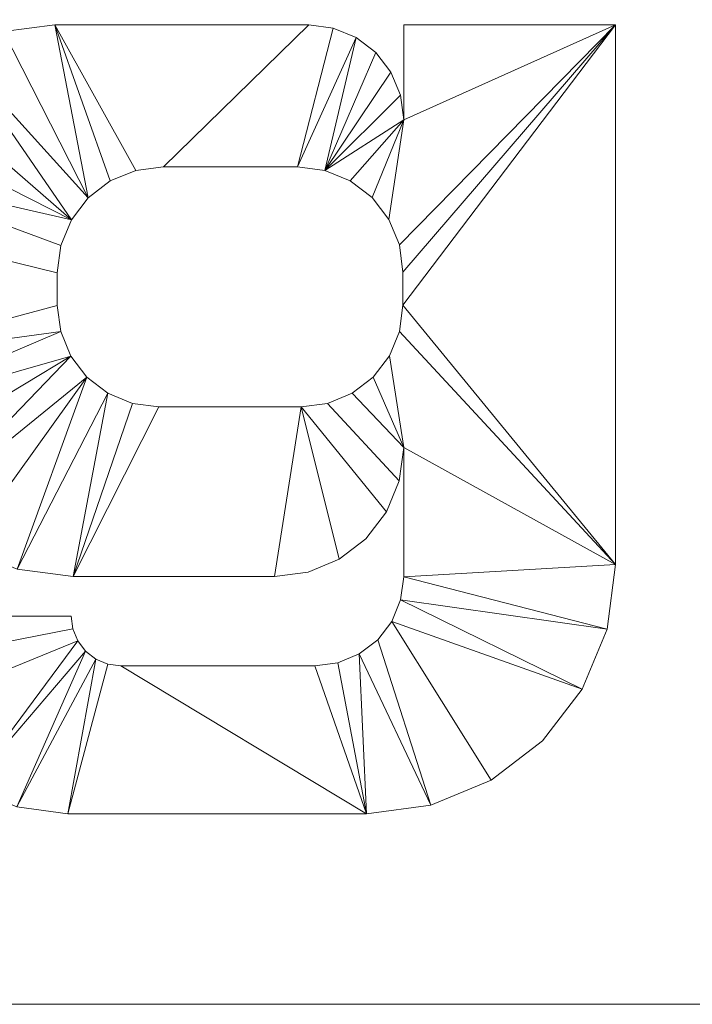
# Model space of a CAD drawing. Header units: millimetres. Extents: x -200 to 200, y 0 to 118.
# Tile 2 of 5: x 0 to 53, y 0 to 78. Entities that reach past the tile are written whole.
import ezdxf

# ---------------------------------------------------------------- set-up
doc = ezdxf.new("R2010")
doc.units = ezdxf.units.MM

# ---------------------------------------------------------------- blocks, each defined once
blk = doc.blocks.new('RSen_56_ME_FB_LOD200 - convector_jaga - biww_02004010 - wall recessed - 10_jaga_built-in wall_lxhxd 400x200x118 mm-332513-3D view')
at = {"lineweight": 18}
mesh = blk.add_polyface(dxfattribs=at)
corners = [(200, 300, -118), (-200, 300, -118), (-200, 300), (200, 300)]
mesh.append_faces([[corners[k] for k in face] for face in [(3, 0, 1, 2)]])
mesh = blk.add_polyface(dxfattribs=at)
corners = [(200, 300), (-200, 300), (-200, 100), (200, 100)]
mesh.append_faces([[corners[k] for k in face] for face in [(3, 0, 1, 2)]])
mesh = blk.add_polyface(dxfattribs=at)
corners = [(200, 100, -118), (200, 100), (-200, 100), (-200, 100, -118)]
mesh.append_faces([[corners[k] for k in face] for face in [(2, 3, 0, 1)]])
blk = doc.blocks.new('RSen_55_GM_FB_logo - SH_jaga - standard-260147-3D view')
at = {"lineweight": 18}
mesh = blk.add_polyface(dxfattribs=at)
corners = [(-86.66, 18.848, 2), (-103.399, 18.848, 2), (-103.399, -24.686, 2), (-103.533, -25.703, 2), (-103.925, -26.652, 2), (-104.55, -27.466, 2), (-105.364, -28.091, 2), (-106.313, -28.484, 2), (-107.33, -28.618, 2), (-110.653, -28.618, 2), (-110.653, -40, 2), (-96.441, -40, 2), (-93.91, -39.667, 2), (-91.551, -38.69, 2), (-89.525, -37.135, 2), (-87.97, -35.109, 2), (-86.993, -32.75, 2), (-86.66, -30.219, 2), (-103.399, 40, 2), (-103.399, 26.712, 2), (-90.21, 26.712, 2), (-86.66, 30.262, 2), (-86.66, 40, 2), (-32.239, 18.848, 2), (-65.297, 18.848, 2), (-68.051, 18.52, 2), (-70.651, 17.554, 2), (-72.952, 16.005, 2), (-74.824, 13.96, 2), (-76.164, 11.531, 2), (-76.896, 8.856, 2), (-76.98, 6.084, 2), (-60.522, 6.084, 2), (-60.422, 6.844, 2), (-60.128, 7.553, 2), (-59.661, 8.161, 2), (-59.053, 8.628, 2), (-58.344, 8.922, 2), (-57.584, 9.022, 2), (-41.986, 9.022, 2), (-40.569, 8.835, 2), (-39.248, 8.288, 2), (-38.114, 7.418, 2), (-37.243, 6.284, 2), (-36.696, 4.963, 2), (-36.51, 3.546, 2), (-36.51, -2.7, 2), (-36.728, -1.039, 2), (-37.37, 0.509, 2), (-38.39, 1.839, 2), (-39.719, 2.859, 2), (-41.267, 3.5, 2), (-42.929, 3.719, 2), (-66.921, 3.719, 2), (-70.139, 3.295, 2), (-73.138, 2.053, 2), (-75.713, 0.077, 2), (-77.688, -2.498, 2), (-78.93, -5.496, 2), (-79.354, -8.714, 2), (-79.354, -13.911, 2), (-78.976, -16.781, 2), (-77.868, -19.456, 2), (-76.106, -21.753, 2), (-73.809, -23.515, 2), (-71.134, -24.623, 2), (-68.264, -25.001, 2), (-44.761, -25.001, 2), (-42.625, -24.72, 2), (-40.635, -23.896, 2), (-38.926, -22.585, 2), (-37.615, -20.876, 2), (-36.791, -18.886, 2), (-36.51, -16.75, 2), (-36.51, -25.001, 2), (-20.335, -25.001, 2), (-20.335, 6.943, 2), (-20.74, 10.024, 2), (-21.929, 12.895, 2), (-23.821, 15.361, 2), (-26.287, 17.253, 2), (-29.158, 18.442, 2), (-41.576, -5.733, 2), (-40.521, -5.872, 2), (-39.538, -6.279, 2), (-38.693, -6.927, 2), (-38.046, -7.771, 2), (-37.638, -8.754, 2), (-37.5, -9.809, 2), (-37.638, -10.864, 2), (-38.046, -11.847, 2), (-38.693, -12.692, 2), (-39.538, -13.339, 2), (-40.521, -13.747, 2), (-41.576, -13.886, 2), (-58.786, -13.886, 2), (-59.841, -13.747, 2), (-60.824, -13.339, 2), (-61.669, -12.692, 2), (-62.316, -11.847, 2), (-62.724, -10.864, 2), (-62.863, -9.809, 2), (-62.724, -8.754, 2), (-62.316, -7.771, 2), (-61.669, -6.927, 2), (-60.824, -6.279, 2), (-59.841, -5.872, 2), (-58.786, -5.733, 2), (22.971, 18.848, 2), (2.785, 18.848, 2), (-1.3, 18.31, 2), (-5.107, 16.733, 2), (-8.377, 14.224, 2), (-10.885, 10.955, 2), (-12.462, 7.148, 2), (-13, 3.062, 2), (-13, -7.749, 2), (-12.412, -12.214, 2), (-10.689, -16.375, 2), (-7.947, -19.948, 2), (-4.374, -22.69, 2), (-0.213, -24.413, 2), (4.253, -25.001, 2), (20.258, -25.001, 2), (22.914, -24.652, 2), (25.388, -23.627, 2), (27.513, -21.996, 2), (29.144, -19.871, 2), (30.169, -17.397, 2), (30.518, -14.741, 2), (30.518, -25.037, 2), (30.278, -26.864, 2), (29.573, -28.566, 2), (28.451, -30.028, 2), (26.989, -31.15, 2), (25.287, -31.855, 2), (23.46, -32.096, 2), (8.026, -32.096, 2), (7.004, -31.961, 2), (6.052, -31.567, 2), (5.235, -30.94, 2), (4.608, -30.122, 2), (4.213, -29.17, 2), (4.079, -28.149, 2), (-11.863, -28.149, 2), (-11.329, -32.212, 2), (-9.76, -35.998, 2), (-7.265, -39.249, 2), (-4.014, -41.744, 2), (-0.228, -43.313, 2), (3.835, -43.848, 2), (27.564, -43.848, 2), (32.688, -43.173, 2), (37.463, -41.195, 2), (41.563, -38.049, 2), (44.709, -33.949, 2), (46.686, -29.175, 2), (47.361, -24.051, 2), (47.361, 18.848, 2), (30.518, 18.848, 2), (30.518, 11.3, 2), (30.261, 13.254, 2), (29.507, 15.074, 2), (28.308, 16.637, 2), (26.745, 17.837, 2), (24.924, 18.591, 2), (22.074, 7.57, 2), (24.245, 7.284, 2), (26.269, 6.446, 2), (28.006, 5.113, 2), (29.339, 3.375, 2), (30.177, 1.352, 2), (30.463, -0.819, 2), (30.463, -3.425, 2), (30.187, -5.518, 2), (29.379, -7.469, 2), (28.094, -9.145, 2), (26.418, -10.43, 2), (24.467, -11.238, 2), (22.374, -11.514, 2), (11.048, -11.514, 2), (8.96, -11.239, 2), (7.015, -10.433, 2), (5.344, -9.151, 2), (4.062, -7.481, 2), (3.257, -5.536, 2), (2.982, -3.448, 2), (2.982, -0.869, 2), (3.269, 1.315, 2), (4.112, 3.35, 2), (5.454, 5.098, 2), (7.201, 6.439, 2), (9.237, 7.282, 2), (11.421, 7.57, 2), (101.729, 18.848, 2), (68.671, 18.848, 2), (65.917, 18.52, 2), (63.317, 17.554, 2), (61.016, 16.005, 2), (59.144, 13.96, 2), (57.804, 11.531, 2), (57.071, 8.856, 2), (56.988, 6.084, 2), (73.446, 6.084, 2), (73.546, 6.844, 2), (73.839, 7.553, 2), (74.306, 8.161, 2), (74.915, 8.628, 2), (75.623, 8.922, 2), (76.384, 9.022, 2), (91.982, 9.022, 2), (93.399, 8.835, 2), (94.72, 8.288, 2), (95.854, 7.418, 2), (96.724, 6.284, 2), (97.272, 4.963, 2), (97.458, 3.546, 2), (97.458, -2.7, 2), (97.239, -1.039, 2), (96.598, 0.509, 2), (95.578, 1.839, 2), (94.249, 2.859, 2), (92.7, 3.5, 2), (91.039, 3.719, 2), (67.047, 3.719, 2), (63.829, 3.295, 2), (60.83, 2.053, 2), (58.255, 0.077, 2), (56.279, -2.498, 2), (55.037, -5.496, 2), (54.614, -8.714, 2), (54.614, -13.911, 2), (54.992, -16.781, 2), (56.1, -19.456, 2), (57.862, -21.753, 2), (60.159, -23.515, 2), (62.834, -24.623, 2), (65.704, -25.001, 2), (89.207, -25.001, 2), (91.343, -24.72, 2), (93.333, -23.896, 2), (95.041, -22.585, 2), (96.353, -20.876, 2), (97.177, -18.886, 2), (97.458, -16.75, 2), (97.458, -25.001, 2), (113.633, -25.001, 2), (113.633, 6.943, 2), (113.228, 10.024, 2), (112.038, 12.895, 2), (110.146, 15.361, 2), (107.681, 17.253, 2), (104.81, 18.442, 2), (92.392, -5.733, 2), (93.447, -5.872, 2), (94.43, -6.279, 2), (95.274, -6.927, 2), (95.922, -7.771, 2), (96.329, -8.754, 2), (96.468, -9.809, 2), (96.329, -10.864, 2), (95.922, -11.847, 2), (95.274, -12.692, 2), (94.43, -13.339, 2), (93.447, -13.747, 2), (92.392, -13.886, 2), (75.182, -13.886, 2), (74.127, -13.747, 2), (73.143, -13.339, 2), (72.299, -12.692, 2), (71.651, -11.847, 2), (71.244, -10.864, 2), (71.105, -9.809, 2), (71.244, -8.754, 2), (71.651, -7.771, 2), (72.299, -6.927, 2), (73.143, -6.279, 2), (74.127, -5.872, 2), (75.182, -5.733, 2)]
mesh.append_faces([[corners[k] for k in face] for face in [(2, 17, 0, 1), (160, 158, 159), (246, 244, 245)]], dxfattribs={"vtx0": -1})
mesh.append_faces([[corners[k] for k in face] for face in [(6, 11, 5), (5, 11, 4), (42, 23, 41), (85, 46, 84), (92, 73, 91), (105, 53, 104), (103, 56, 102), (172, 158, 171), (165, 166, 164), (170, 160, 169), (168, 160, 167), (163, 167, 162), (192, 109, 191), (181, 122, 180), (121, 183, 120), (213, 194, 212), (256, 217, 255), (263, 244, 262), (276, 224, 275), (274, 227, 273)]], dxfattribs={"vtx0": -1, "vtx1": -1})
mesh.append_faces([[corners[k] for k in face] for face in [(76, 46, 88, 75), (259, 247, 217, 258)]], dxfattribs={"vtx0": -1, "vtx1": -1, "vtx2": -1})
mesh.append_faces([[corners[k] for k in face] for face in [(11, 6, 7), (43, 81, 23, 42), (82, 51, 52, 107), (46, 87, 88), (73, 90, 91), (46, 86, 87), (73, 92, 93), (46, 85, 86), (24, 36, 37), (53, 106, 107, 52), (53, 105, 106), (66, 98, 99, 65), (66, 96, 97), (158, 172, 173, 157), (157, 173, 174), (167, 163, 164, 166), (166, 165, 108, 193), (160, 168, 169), (130, 156, 157, 129), (178, 128, 129, 177), (156, 130, 131, 155), (133, 152, 153, 132), (152, 133, 134), (151, 136, 137), (109, 192, 193, 108), (111, 189, 190, 110), (122, 181, 182), (114, 188, 189, 113), (115, 187, 188, 114), (117, 184, 185, 116), (180, 122, 123, 179), (146, 141, 142, 145), (214, 252, 194, 213), (253, 222, 223, 278), (244, 261, 262), (217, 257, 258), (244, 263, 264), (217, 256, 257), (195, 207, 208), (224, 277, 278, 223), (224, 276, 277), (237, 269, 270, 236), (237, 267, 268)]], dxfattribs={"vtx0": -1, "vtx2": -1})
mesh.append_faces([[corners[k] for k in face] for face in [(160, 170, 171, 158)]], dxfattribs={"vtx0": -1, "vtx2": -1, "vtx3": -1})
mesh.append_faces([[corners[k] for k in face] for face in [(43, 79, 80, 81), (82, 47, 48, 49), (94, 68, 69, 70), (34, 25, 26, 27), (33, 28, 29, 30), (103, 54, 55, 56), (102, 56, 57, 58), (167, 160, 161, 162), (214, 250, 251, 252), (253, 218, 219, 220), (265, 239, 240, 241), (205, 196, 197, 198), (204, 199, 200, 201), (274, 225, 226, 227), (273, 227, 228, 229)]], dxfattribs={"vtx0": -1, "vtx3": -1})
mesh.append_faces([[corners[k] for k in face] for face in [(74, 75, 73), (32, 33, 30, 31), (203, 204, 201, 202)]], dxfattribs={"vtx1": -1})
mesh.append_faces([[corners[k] for k in face] for face in [(16, 17, 4, 15), (14, 15, 4, 13), (12, 13, 4, 11), (2, 3, 17), (3, 4, 17), (45, 46, 76), (77, 78, 44), (40, 41, 23), (50, 51, 82, 49), (89, 90, 73), (71, 72, 94, 70), (82, 83, 47), (37, 38, 24), (35, 36, 24), (38, 39, 24), (97, 98, 66), (64, 65, 99, 63), (62, 63, 99, 61), (99, 100, 61), (58, 59, 102), (176, 177, 129), (175, 176, 129), (154, 155, 132, 153), (131, 132, 155), (126, 127, 179, 125), (124, 125, 179, 123), (135, 136, 151), (112, 113, 189, 111), (185, 186, 116), (138, 139, 150), (118, 119, 184, 117), (147, 148, 141, 146), (216, 217, 247), (248, 249, 215), (211, 212, 194), (221, 222, 253, 220), (259, 260, 244), (260, 261, 244), (242, 243, 265, 241), (253, 254, 218), (208, 209, 195), (206, 207, 195), (209, 210, 195), (268, 269, 237), (235, 236, 270, 234), (233, 234, 270, 232), (270, 271, 232), (229, 230, 273)]], dxfattribs={"vtx1": -1, "vtx2": -1})
mesh.append_faces([[corners[k] for k in face] for face in [(88, 89, 73, 75), (174, 175, 129, 157), (246, 247, 259, 244)]], dxfattribs={"vtx1": -1, "vtx2": -1, "vtx3": -1})
mesh.append_faces([[corners[k] for k in face] for face in [(10, 11, 7, 8), (43, 44, 78, 79), (76, 77, 44, 45), (39, 40, 23, 24), (46, 47, 83, 84), (72, 73, 93, 94), (67, 68, 94, 95), (24, 25, 34, 35), (33, 34, 27, 28), (53, 54, 103, 104), (66, 67, 95, 96), (59, 60, 101, 102), (100, 101, 60, 61), (178, 179, 127, 128), (151, 152, 134, 135), (190, 191, 109, 110), (183, 184, 119, 120), (182, 183, 121, 122), (186, 187, 115, 116), (137, 138, 150, 151), (139, 140, 149, 150), (140, 141, 148, 149), (214, 215, 249, 250), (247, 248, 215, 216), (210, 211, 194, 195), (217, 218, 254, 255), (243, 244, 264, 265), (238, 239, 265, 266), (195, 196, 205, 206), (204, 205, 198, 199), (224, 225, 274, 275), (237, 238, 266, 267), (230, 231, 272, 273), (271, 272, 231, 232)]], dxfattribs={"vtx1": -1, "vtx3": -1})
mesh.append_faces([[corners[k] for k in face] for face in [(8, 9, 10), (21, 22, 18), (143, 144, 145, 142)]], dxfattribs={"vtx2": -1})
mesh.append_faces([[corners[k] for k in face] for face in [(18, 19, 20, 21)]], dxfattribs={"vtx3": -1})
mesh = blk.add_polyface(dxfattribs=at)
corners = [(-86.66, 18.848), (-86.66, -30.219), (-86.993, -32.75), (-87.97, -35.109), (-89.525, -37.135), (-91.551, -38.69), (-93.91, -39.667), (-96.441, -40), (-110.653, -40), (-110.653, -28.618), (-107.33, -28.618), (-106.313, -28.484), (-105.364, -28.091), (-104.55, -27.466), (-103.925, -26.652), (-103.533, -25.703), (-103.399, -24.686), (-103.399, 18.848), (-103.399, 40), (-86.66, 40), (-86.66, 30.262), (-90.21, 26.712), (-103.399, 26.712), (-32.239, 18.848), (-29.158, 18.442), (-26.287, 17.253), (-23.821, 15.361), (-21.929, 12.895), (-20.74, 10.024), (-20.335, 6.943), (-20.335, -25.001), (-36.51, -25.001), (-36.51, -16.75), (-36.791, -18.886), (-37.615, -20.876), (-38.926, -22.585), (-40.635, -23.896), (-42.625, -24.72), (-44.761, -25.001), (-68.264, -25.001), (-71.134, -24.623), (-73.809, -23.515), (-76.106, -21.753), (-77.868, -19.456), (-78.976, -16.781), (-79.354, -13.911), (-79.354, -8.714), (-78.93, -5.496), (-77.688, -2.498), (-75.713, 0.077), (-73.138, 2.053), (-70.139, 3.295), (-66.921, 3.719), (-42.929, 3.719), (-41.267, 3.5), (-39.719, 2.859), (-38.39, 1.839), (-37.37, 0.509), (-36.728, -1.039), (-36.51, -2.7), (-36.51, 3.546), (-36.696, 4.963), (-37.243, 6.284), (-38.114, 7.418), (-39.248, 8.288), (-40.569, 8.835), (-41.986, 9.022), (-57.584, 9.022), (-58.344, 8.922), (-59.053, 8.628), (-59.661, 8.161), (-60.128, 7.553), (-60.422, 6.844), (-60.522, 6.084), (-76.98, 6.084), (-76.896, 8.856), (-76.164, 11.531), (-74.824, 13.96), (-72.952, 16.005), (-70.651, 17.554), (-68.051, 18.52), (-65.297, 18.848), (-41.576, -5.733), (-58.786, -5.733), (-59.841, -5.872), (-60.824, -6.279), (-61.669, -6.927), (-62.316, -7.771), (-62.724, -8.754), (-62.863, -9.809), (-62.724, -10.864), (-62.316, -11.847), (-61.669, -12.692), (-60.824, -13.339), (-59.841, -13.747), (-58.786, -13.886), (-41.576, -13.886), (-40.521, -13.747), (-39.538, -13.339), (-38.693, -12.692), (-38.046, -11.847), (-37.638, -10.864), (-37.5, -9.809), (-37.638, -8.754), (-38.046, -7.771), (-38.693, -6.927), (-39.538, -6.279), (-40.521, -5.872), (22.971, 18.848), (24.924, 18.591), (26.745, 17.837), (28.308, 16.637), (29.507, 15.074), (30.261, 13.254), (30.518, 11.3), (30.518, 18.848), (47.361, 18.848), (47.361, -24.051), (46.686, -29.175), (44.709, -33.949), (41.563, -38.049), (37.463, -41.195), (32.688, -43.173), (27.564, -43.848), (3.835, -43.848), (-0.228, -43.313), (-4.014, -41.744), (-7.265, -39.249), (-9.76, -35.998), (-11.329, -32.212), (-11.863, -28.149), (4.079, -28.149), (4.213, -29.17), (4.608, -30.122), (5.235, -30.94), (6.052, -31.567), (7.004, -31.961), (8.026, -32.096), (23.46, -32.096), (25.287, -31.855), (26.989, -31.15), (28.451, -30.028), (29.573, -28.566), (30.278, -26.864), (30.518, -25.037), (30.518, -14.741), (30.169, -17.397), (29.144, -19.871), (27.513, -21.996), (25.388, -23.627), (22.914, -24.652), (20.258, -25.001), (4.253, -25.001), (-0.213, -24.413), (-4.374, -22.69), (-7.947, -19.948), (-10.689, -16.375), (-12.412, -12.214), (-13, -7.749), (-13, 3.062), (-12.462, 7.148), (-10.885, 10.955), (-8.377, 14.224), (-5.107, 16.733), (-1.3, 18.31), (2.785, 18.848), (22.074, 7.57), (11.421, 7.57), (9.237, 7.282), (7.201, 6.439), (5.454, 5.098), (4.112, 3.35), (3.269, 1.315), (2.982, -0.869), (2.982, -3.448), (3.257, -5.536), (4.062, -7.481), (5.344, -9.151), (7.015, -10.433), (8.96, -11.239), (11.048, -11.514), (22.374, -11.514), (24.467, -11.238), (26.418, -10.43), (28.094, -9.145), (29.379, -7.469), (30.187, -5.518), (30.463, -3.425), (30.463, -0.819), (30.177, 1.352), (29.339, 3.375), (28.006, 5.113), (26.269, 6.446), (24.245, 7.284), (101.729, 18.848), (104.81, 18.442), (107.681, 17.253), (110.146, 15.361), (112.038, 12.895), (113.228, 10.024), (113.633, 6.943), (113.633, -25.001), (97.458, -25.001), (97.458, -16.75), (97.177, -18.886), (96.353, -20.876), (95.041, -22.585), (93.333, -23.896), (91.343, -24.72), (89.207, -25.001), (65.704, -25.001), (62.834, -24.623), (60.159, -23.515), (57.862, -21.753), (56.1, -19.456), (54.992, -16.781), (54.614, -13.911), (54.614, -8.714), (55.037, -5.496), (56.279, -2.498), (58.255, 0.077), (60.83, 2.053), (63.829, 3.295), (67.047, 3.719), (91.039, 3.719), (92.7, 3.5), (94.249, 2.859), (95.578, 1.839), (96.598, 0.509), (97.239, -1.039), (97.458, -2.7), (97.458, 3.546), (97.272, 4.963), (96.724, 6.284), (95.854, 7.418), (94.72, 8.288), (93.399, 8.835), (91.982, 9.022), (76.384, 9.022), (75.623, 8.922), (74.915, 8.628), (74.306, 8.161), (73.839, 7.553), (73.546, 6.844), (73.446, 6.084), (56.988, 6.084), (57.071, 8.856), (57.804, 11.531), (59.144, 13.96), (61.016, 16.005), (63.317, 17.554), (65.917, 18.52), (68.671, 18.848), (92.392, -5.733), (75.182, -5.733), (74.127, -5.872), (73.143, -6.279), (72.299, -6.927), (71.651, -7.771), (71.244, -8.754), (71.105, -9.809), (71.244, -10.864), (71.651, -11.847), (72.299, -12.692), (73.143, -13.339), (74.127, -13.747), (75.182, -13.886), (92.392, -13.886), (93.447, -13.747), (94.43, -13.339), (95.274, -12.692), (95.922, -11.847), (96.329, -10.864), (96.468, -9.809), (96.329, -8.754), (95.922, -7.771), (95.274, -6.927), (94.43, -6.279), (93.447, -5.872)]
mesh.append_faces([[corners[k] for k in face] for face in [(20, 18, 19)]], dxfattribs={"vtx0": -1})
mesh.append_faces([[corners[k] for k in face] for face in [(12, 7, 11), (70, 81, 69), (91, 44, 90), (88, 49, 87), (86, 52, 85), (65, 23, 64), (60, 29, 59), (107, 59, 106), (105, 59, 104), (106, 59, 105), (170, 165, 169), (180, 152, 179), (189, 116, 188), (140, 123, 139), (138, 123, 137), (241, 252, 240), (218, 259, 217), (259, 220, 258), (257, 223, 256), (236, 194, 235), (278, 230, 277), (276, 230, 275)]], dxfattribs={"vtx0": -1, "vtx1": -1})
mesh.append_faces([[corners[k] for k in face] for face in [(59, 29, 102, 103), (114, 116, 189, 190), (230, 200, 273, 274)]], dxfattribs={"vtx0": -1, "vtx1": -1, "vtx3": -1})
mesh.append_faces([[corners[k] for k in face] for face in [(7, 12, 13), (1, 15, 16, 0), (11, 7, 8, 10), (7, 13, 14, 6), (72, 77, 78, 71), (71, 80, 81, 70), (87, 51, 52, 86), (89, 45, 46, 88), (90, 44, 45, 89), (39, 94, 95, 38), (88, 46, 47), (52, 84, 85), (29, 60, 61, 28), (96, 37, 38, 95), (59, 103, 104), (32, 100, 101), (102, 29, 30), (171, 162, 163, 170), (174, 158, 159, 173), (158, 174, 175, 157), (153, 177, 178), (157, 175, 176, 156), (126, 133, 134), (124, 136, 137, 123), (110, 193, 166, 109), (114, 192, 193, 113), (114, 190, 191), (117, 186, 187, 116), (193, 112, 113), (147, 181, 182, 146), (118, 143, 144, 117), (119, 142, 143, 118), (243, 248, 249, 242), (242, 251, 252, 241), (258, 222, 223, 257), (260, 216, 217, 259), (261, 215, 216, 260), (210, 265, 266, 209), (223, 255, 256), (200, 231, 232, 199), (200, 230, 231), (267, 208, 209, 266), (230, 274, 275), (203, 270, 271), (273, 200, 201)]], dxfattribs={"vtx0": -1, "vtx2": -1})
mesh.append_faces([[corners[k] for k in face] for face in [(32, 101, 102, 30), (145, 185, 186, 117), (203, 272, 273, 201)]], dxfattribs={"vtx0": -1, "vtx2": -1, "vtx3": -1})
mesh.append_faces([[corners[k] for k in face] for face in [(14, 2, 3, 4), (14, 4, 5, 6), (88, 47, 48, 49), (87, 49, 50, 51), (71, 78, 79, 80), (82, 53, 54, 55), (82, 55, 56, 57), (171, 160, 161, 162), (170, 163, 164, 165), (133, 126, 127, 128), (193, 110, 111, 112), (181, 149, 150, 151), (259, 218, 219, 220), (258, 220, 221, 222), (242, 249, 250, 251), (253, 224, 225, 226), (253, 226, 227, 228)]], dxfattribs={"vtx0": -1, "vtx3": -1})
mesh.append_faces([[corners[k] for k in face] for face in [(31, 32, 30), (202, 203, 201)]], dxfattribs={"vtx1": -1})
mesh.append_faces([[corners[k] for k in face] for face in [(76, 77, 72, 75), (68, 69, 81), (67, 68, 81), (43, 44, 91, 42), (41, 42, 91, 40), (93, 94, 39), (92, 93, 39), (65, 66, 23), (63, 64, 23), (62, 63, 23), (24, 25, 62, 23), (26, 27, 62, 25), (57, 58, 82), (36, 37, 96, 35), (34, 35, 96), (98, 99, 32), (99, 100, 32), (82, 83, 53), (168, 169, 165), (171, 172, 160), (154, 155, 177, 153), (183, 184, 145), (191, 192, 114), (187, 188, 116), (184, 185, 145), (148, 149, 181, 147), (138, 139, 123), (144, 145, 117), (120, 121, 142, 119), (247, 248, 243, 246), (239, 240, 252), (238, 239, 252), (214, 215, 262, 213), (212, 213, 262, 211), (261, 262, 215), (264, 265, 210), (263, 264, 210), (236, 237, 194), (234, 235, 194), (233, 234, 194), (195, 196, 233, 194), (197, 198, 233, 196), (228, 229, 253), (276, 277, 230), (207, 208, 267, 206), (205, 206, 267), (271, 272, 203), (269, 270, 203), (253, 254, 224)]], dxfattribs={"vtx1": -1, "vtx2": -1})
mesh.append_faces([[corners[k] for k in face] for face in [(14, 15, 1, 2), (66, 67, 81, 23), (39, 40, 91, 92), (83, 84, 52, 53), (61, 62, 27, 28), (58, 59, 107, 82), (97, 98, 32, 33), (96, 97, 33, 34), (159, 160, 172, 173), (167, 168, 165, 108), (176, 177, 155, 156), (178, 179, 152, 153), (125, 126, 134, 135), (128, 129, 132, 133), (151, 152, 180, 181), (124, 125, 135, 136), (108, 109, 166, 167), (122, 123, 140, 141), (182, 183, 145, 146), (121, 122, 141, 142), (237, 238, 252, 194), (210, 211, 262, 263), (254, 255, 223, 224), (232, 233, 198, 199), (229, 230, 278, 253), (268, 269, 203, 204), (267, 268, 204, 205)]], dxfattribs={"vtx1": -1, "vtx3": -1})
mesh.append_faces([[corners[k] for k in face] for face in [(8, 9, 10), (16, 17, 0), (21, 22, 18, 20), (73, 74, 75, 72), (114, 115, 116), (244, 245, 246, 243)]], dxfattribs={"vtx2": -1})
mesh.append_faces([[corners[k] for k in face] for face in [(129, 130, 131, 132)]], dxfattribs={"vtx3": -1})
mesh = blk.add_polyface(dxfattribs=at)
corners = [(-13, 3.062, 2), (-12.462, 7.148, 2), (-10.885, 10.955, 2), (-8.377, 14.224, 2), (-5.107, 16.733, 2), (-1.3, 18.31, 2), (2.785, 18.848, 2), (2.785, 18.848), (-1.3, 18.31), (-5.107, 16.733), (-8.377, 14.224), (-10.885, 10.955), (-12.462, 7.148), (-13, 3.062)]
mesh.append_faces([[corners[k] for k in face] for face in [(7, 8, 5, 6), (0, 1, 12, 13)]], dxfattribs={"vtx1": -1})
mesh.append_faces([[corners[k] for k in face] for face in [(8, 9, 4, 5), (3, 4, 9, 10), (10, 11, 2, 3), (11, 12, 1, 2)]], dxfattribs={"vtx1": -1, "vtx3": -1})
mesh = blk.add_polyface(dxfattribs=at)
corners = [(2.785, 18.848, 2), (22.971, 18.848, 2), (22.971, 18.848), (2.785, 18.848)]
mesh.append_faces([[corners[k] for k in face] for face in [(3, 0, 1, 2)]])
mesh = blk.add_polyface(dxfattribs=at)
corners = [(22.971, 18.848, 2), (24.924, 18.591, 2), (26.745, 17.837, 2), (28.308, 16.637, 2), (29.507, 15.074, 2), (30.261, 13.254, 2), (30.518, 11.3, 2), (30.518, 11.3), (30.261, 13.254), (29.507, 15.074), (28.308, 16.637), (26.745, 17.837), (24.924, 18.591), (22.971, 18.848)]
mesh.append_faces([[corners[k] for k in face] for face in [(7, 8, 5, 6), (0, 1, 12, 13)]], dxfattribs={"vtx1": -1})
mesh.append_faces([[corners[k] for k in face] for face in [(8, 9, 4, 5), (3, 4, 9, 10), (10, 11, 2, 3), (11, 12, 1, 2)]], dxfattribs={"vtx1": -1, "vtx3": -1})
mesh = blk.add_polyface(dxfattribs=at)
corners = [(30.518, 18.848, 2), (47.361, 18.848, 2), (47.361, 18.848), (30.518, 18.848)]
mesh.append_faces([[corners[k] for k in face] for face in [(0, 1, 2, 3)]])
mesh = blk.add_polyface(dxfattribs=at)
corners = [(30.518, 11.3, 2), (30.518, 18.848, 2), (30.518, 18.848), (30.518, 11.3)]
mesh.append_faces([[corners[k] for k in face] for face in [(0, 1, 2, 3)]])
mesh = blk.add_polyface(dxfattribs=at)
corners = [(47.361, 18.848, 2), (47.361, -24.051, 2), (47.361, -24.051), (47.361, 18.848)]
mesh.append_faces([[corners[k] for k in face] for face in [(0, 1, 2, 3)]])
mesh = blk.add_polyface(dxfattribs=at)
corners = [(11.421, 7.57, 2), (9.237, 7.282, 2), (7.201, 6.439, 2), (5.454, 5.098, 2), (4.112, 3.35, 2), (3.269, 1.315, 2), (2.982, -0.869, 2), (2.982, -0.869), (3.269, 1.315), (4.112, 3.35), (5.454, 5.098), (7.201, 6.439), (9.237, 7.282), (11.421, 7.57)]
mesh.append_faces([[corners[k] for k in face] for face in [(0, 1, 12, 13)]], dxfattribs={"vtx1": -1})
mesh.append_faces([[corners[k] for k in face] for face in [(4, 5, 8, 9), (9, 10, 3, 4), (1, 2, 11, 12), (10, 11, 2, 3)]], dxfattribs={"vtx1": -1, "vtx3": -1})
mesh.append_faces([[corners[k] for k in face] for face in [(5, 6, 7, 8)]], dxfattribs={"vtx3": -1})
mesh = blk.add_polyface(dxfattribs=at)
corners = [(22.074, 7.57, 2), (11.421, 7.57, 2), (11.421, 7.57), (22.074, 7.57)]
mesh.append_faces([[corners[k] for k in face] for face in [(3, 0, 1, 2)]])
mesh = blk.add_polyface(dxfattribs=at)
corners = [(30.463, -0.819, 2), (30.177, 1.352, 2), (29.339, 3.375, 2), (28.006, 5.113, 2), (26.269, 6.446, 2), (24.245, 7.284, 2), (22.074, 7.57, 2), (22.074, 7.57), (24.245, 7.284), (26.269, 6.446), (28.006, 5.113), (29.339, 3.375), (30.177, 1.352), (30.463, -0.819)]
mesh.append_faces([[corners[k] for k in face] for face in [(0, 1, 12, 13)]], dxfattribs={"vtx1": -1})
mesh.append_faces([[corners[k] for k in face] for face in [(4, 5, 8, 9), (9, 10, 3, 4), (1, 2, 11, 12), (10, 11, 2, 3)]], dxfattribs={"vtx1": -1, "vtx3": -1})
mesh.append_faces([[corners[k] for k in face] for face in [(5, 6, 7, 8)]], dxfattribs={"vtx3": -1})
mesh = blk.add_polyface(dxfattribs=at)
corners = [(2.982, -0.869, 2), (2.982, -3.448, 2), (2.982, -3.448), (2.982, -0.869)]
mesh.append_faces([[corners[k] for k in face] for face in [(3, 0, 1, 2)]])
mesh = blk.add_polyface(dxfattribs=at)
corners = [(30.463, -3.425, 2), (30.463, -0.819, 2), (30.463, -0.819), (30.463, -3.425)]
mesh.append_faces([[corners[k] for k in face] for face in [(0, 1, 2, 3)]])
mesh = blk.add_polyface(dxfattribs=at)
corners = [(2.982, -3.448, 2), (3.257, -5.536, 2), (4.062, -7.481, 2), (5.344, -9.151, 2), (7.015, -10.433, 2), (8.96, -11.239, 2), (11.048, -11.514, 2), (11.048, -11.514), (8.96, -11.239), (7.015, -10.433), (5.344, -9.151), (4.062, -7.481), (3.257, -5.536), (2.982, -3.448)]
mesh.append_faces([[corners[k] for k in face] for face in [(0, 1, 12, 13)]], dxfattribs={"vtx1": -1})
mesh.append_faces([[corners[k] for k in face] for face in [(4, 5, 8, 9), (9, 10, 3, 4), (1, 2, 11, 12), (10, 11, 2, 3)]], dxfattribs={"vtx1": -1, "vtx3": -1})
mesh.append_faces([[corners[k] for k in face] for face in [(5, 6, 7, 8)]], dxfattribs={"vtx3": -1})
mesh = blk.add_polyface(dxfattribs=at)
corners = [(22.374, -11.514, 2), (24.467, -11.238, 2), (26.418, -10.43, 2), (28.094, -9.145, 2), (29.379, -7.469, 2), (30.187, -5.518, 2), (30.463, -3.425, 2), (30.463, -3.425), (30.187, -5.518), (29.379, -7.469), (28.094, -9.145), (26.418, -10.43), (24.467, -11.238), (22.374, -11.514)]
mesh.append_faces([[corners[k] for k in face] for face in [(0, 1, 12, 13)]], dxfattribs={"vtx1": -1})
mesh.append_faces([[corners[k] for k in face] for face in [(4, 5, 8, 9), (9, 10, 3, 4), (1, 2, 11, 12), (10, 11, 2, 3)]], dxfattribs={"vtx1": -1, "vtx3": -1})
mesh.append_faces([[corners[k] for k in face] for face in [(5, 6, 7, 8)]], dxfattribs={"vtx3": -1})
mesh = blk.add_polyface(dxfattribs=at)
corners = [(4.253, -25.001, 2), (-0.213, -24.413, 2), (-4.374, -22.69, 2), (-7.947, -19.948, 2), (-10.689, -16.375, 2), (-12.412, -12.214, 2), (-13, -7.749, 2), (-13, -7.749), (-12.412, -12.214), (-10.689, -16.375), (-7.947, -19.948), (-4.374, -22.69), (-0.213, -24.413), (4.253, -25.001)]
mesh.append_faces([[corners[k] for k in face] for face in [(7, 8, 5, 6), (0, 1, 12, 13)]], dxfattribs={"vtx1": -1})
mesh.append_faces([[corners[k] for k in face] for face in [(8, 9, 4, 5), (3, 4, 9, 10), (10, 11, 2, 3), (11, 12, 1, 2)]], dxfattribs={"vtx1": -1, "vtx3": -1})
mesh = blk.add_polyface(dxfattribs=at)
corners = [(11.048, -11.514, 2), (22.374, -11.514, 2), (22.374, -11.514), (11.048, -11.514)]
mesh.append_faces([[corners[k] for k in face] for face in [(0, 1, 2, 3)]])
mesh = blk.add_polyface(dxfattribs=at)
corners = [(30.518, -14.741, 2), (30.169, -17.397, 2), (29.144, -19.871, 2), (27.513, -21.996, 2), (25.388, -23.627, 2), (22.914, -24.652, 2), (20.258, -25.001, 2), (20.258, -25.001), (22.914, -24.652), (25.388, -23.627), (27.513, -21.996), (29.144, -19.871), (30.169, -17.397), (30.518, -14.741)]
mesh.append_faces([[corners[k] for k in face] for face in [(7, 8, 5, 6), (0, 1, 12, 13)]], dxfattribs={"vtx1": -1})
mesh.append_faces([[corners[k] for k in face] for face in [(8, 9, 4, 5), (3, 4, 9, 10), (10, 11, 2, 3), (11, 12, 1, 2)]], dxfattribs={"vtx1": -1, "vtx3": -1})
mesh = blk.add_polyface(dxfattribs=at)
corners = [(30.518, -25.037, 2), (30.518, -14.741, 2), (30.518, -14.741), (30.518, -25.037)]
mesh.append_faces([[corners[k] for k in face] for face in [(3, 0, 1, 2)]])
mesh = blk.add_polyface(dxfattribs=at)
corners = [(47.361, -24.051, 2), (46.686, -29.175, 2), (44.709, -33.949, 2), (41.563, -38.049, 2), (37.463, -41.195, 2), (32.688, -43.173, 2), (27.564, -43.848, 2), (27.564, -43.848), (32.688, -43.173), (37.463, -41.195), (41.563, -38.049), (44.709, -33.949), (46.686, -29.175), (47.361, -24.051)]
mesh.append_faces([[corners[k] for k in face] for face in [(7, 8, 5, 6), (0, 1, 12, 13)]], dxfattribs={"vtx1": -1})
mesh.append_faces([[corners[k] for k in face] for face in [(8, 9, 4, 5), (3, 4, 9, 10), (10, 11, 2, 3), (11, 12, 1, 2)]], dxfattribs={"vtx1": -1, "vtx3": -1})
mesh = blk.add_polyface(dxfattribs=at)
corners = [(20.258, -25.001, 2), (4.253, -25.001, 2), (4.253, -25.001), (20.258, -25.001)]
mesh.append_faces([[corners[k] for k in face] for face in [(3, 0, 1, 2)]])
mesh = blk.add_polyface(dxfattribs=at)
corners = [(23.46, -32.096, 2), (25.287, -31.855, 2), (26.989, -31.15, 2), (28.451, -30.028, 2), (29.573, -28.566, 2), (30.278, -26.864, 2), (30.518, -25.037, 2), (30.518, -25.037), (30.278, -26.864), (29.573, -28.566), (28.451, -30.028), (26.989, -31.15), (25.287, -31.855), (23.46, -32.096)]
mesh.append_faces([[corners[k] for k in face] for face in [(0, 1, 12, 13)]], dxfattribs={"vtx1": -1})
mesh.append_faces([[corners[k] for k in face] for face in [(4, 5, 8, 9), (9, 10, 3, 4), (1, 2, 11, 12), (10, 11, 2, 3)]], dxfattribs={"vtx1": -1, "vtx3": -1})
mesh.append_faces([[corners[k] for k in face] for face in [(5, 6, 7, 8)]], dxfattribs={"vtx3": -1})
mesh = blk.add_polyface(dxfattribs=at)
corners = [(-11.863, -28.149, 2), (4.079, -28.149, 2), (4.079, -28.149), (-11.863, -28.149)]
mesh.append_faces([[corners[k] for k in face] for face in [(0, 1, 2, 3)]])
mesh = blk.add_polyface(dxfattribs=at)
corners = [(3.835, -43.848, 2), (-0.228, -43.313, 2), (-4.014, -41.744, 2), (-7.265, -39.249, 2), (-9.76, -35.998, 2), (-11.329, -32.212, 2), (-11.863, -28.149, 2), (-11.863, -28.149), (-11.329, -32.212), (-9.76, -35.998), (-7.265, -39.249), (-4.014, -41.744), (-0.228, -43.313), (3.835, -43.848)]
mesh.append_faces([[corners[k] for k in face] for face in [(7, 8, 5, 6), (0, 1, 12, 13)]], dxfattribs={"vtx1": -1})
mesh.append_faces([[corners[k] for k in face] for face in [(8, 9, 4, 5), (3, 4, 9, 10), (10, 11, 2, 3), (11, 12, 1, 2)]], dxfattribs={"vtx1": -1, "vtx3": -1})
mesh = blk.add_polyface(dxfattribs=at)
corners = [(4.079, -28.149, 2), (4.213, -29.17, 2), (4.608, -30.122, 2), (5.235, -30.94, 2), (6.052, -31.567, 2), (7.004, -31.961, 2), (8.026, -32.096, 2), (8.026, -32.096), (7.004, -31.961), (6.052, -31.567), (5.235, -30.94), (4.608, -30.122), (4.213, -29.17), (4.079, -28.149)]
mesh.append_faces([[corners[k] for k in face] for face in [(0, 1, 12, 13)]], dxfattribs={"vtx1": -1})
mesh.append_faces([[corners[k] for k in face] for face in [(4, 5, 8, 9), (9, 10, 3, 4), (1, 2, 11, 12), (10, 11, 2, 3)]], dxfattribs={"vtx1": -1, "vtx3": -1})
mesh.append_faces([[corners[k] for k in face] for face in [(5, 6, 7, 8)]], dxfattribs={"vtx3": -1})
mesh = blk.add_polyface(dxfattribs=at)
corners = [(8.026, -32.096, 2), (23.46, -32.096, 2), (23.46, -32.096), (8.026, -32.096)]
mesh.append_faces([[corners[k] for k in face] for face in [(3, 0, 1, 2)]])
mesh = blk.add_polyface(dxfattribs=at)
corners = [(27.564, -43.848, 2), (3.835, -43.848, 2), (3.835, -43.848), (27.564, -43.848)]
mesh.append_faces([[corners[k] for k in face] for face in [(3, 0, 1, 2)]])

msp = doc.modelspace()

# ---------------------------------------------------------------- block references
at = {"lineweight": 18, "extrusion": (0, -1, 0)}
msp.add_blockref('RSen_56_ME_FB_LOD200 - convector_jaga - biww_02004010 - wall recessed - 10_jaga_built-in wall_lxhxd 400x200x118 mm-332513-3D view', (0, 0), dxfattribs=at)
at = {"lineweight": 18}
msp.add_blockref('RSen_55_GM_FB_logo - SH_jaga - standard-260147-3D view', (0, 59, 300), dxfattribs=at)

doc.saveas('drawing.dxf')
